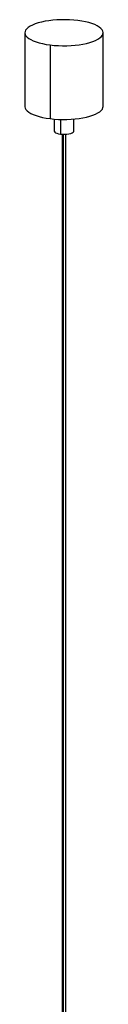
# Paper-space layout '_Dimétrica' of a CAD drawing. Header units: millimetres. Extents: x -151 to 151, y -11 to 1500.
# Tile 3 of 3: x -30 to 30, y 744 to 1500. Entities that reach past the tile are written whole.
import ezdxf

# ---------------------------------------------------------------- set-up
doc = ezdxf.new("R2010")
doc.units = ezdxf.units.MM

psp = doc.layouts.new('_Dimétrica')

# ---------------------------------------------------------------- linework, layer by layer
at = {"color": 7, "linetype": 'Continuous', "lineweight": 25}
for p, q in [((-30, 1489.64), (-30, 1433.07)), ((30, 1433.07), (30, 1489.64)), ((-10.61, 1480.28), (-10.61, 1423.72)), ((-7.5, 1423.39), (-7.5, 1414.21)), ((7.5, 1414.21), (7.5, 1423.39)), ((-1.5, 1411.76), (-1.5, 471.4)), ((1.5, 471.4), (1.5, 1411.76))]:
    psp.add_line(p, q, dxfattribs=at)
at = {"color": 8, "linetype": 'Continuous', "lineweight": 25}
for p, q in [((-2.65, 1423.11), (-2.65, 1411.88)), ((-0.53, 1411.72), (-0.53, 470.94))]:
    psp.add_line(p, q, dxfattribs=at)
at = {"color": 7, "linetype": 'Continuous', "lineweight": 25, "flags": 128}
for points in [[(10.61, 1498.99), (7.51, 1499.32), (4.33, 1499.53), (1.09, 1499.63), (-2.16, 1499.61), (-5.38, 1499.48), (-8.54, 1499.22), (-11.6, 1498.86), (-14.52, 1498.39), (-17.27, 1497.81), (-19.83, 1497.14), (-22.14, 1496.39), (-24.2, 1495.55), (-25.98, 1494.64), (-27.45, 1493.68), (-28.6, 1492.66), (-29.41, 1491.61), (-29.88, 1490.54), (-30, 1489.46), (-29.76, 1488.38), (-29.18, 1487.32), (-28.25, 1486.28), (-27, 1485.28), (-25.43, 1484.33), (-23.56, 1483.45), (-21.41, 1482.63), (-19.01, 1481.9), (-16.39, 1481.26), (-13.58, 1480.72), (-10.61, 1480.28)], [(-10.61, 1480.28), (-7.51, 1479.96), (-4.33, 1479.74), (-1.09, 1479.64), (2.16, 1479.66), (5.38, 1479.8), (8.54, 1480.05), (11.6, 1480.42), (14.52, 1480.89), (17.27, 1481.46), (19.83, 1482.13), (22.14, 1482.89), (24.2, 1483.73), (25.98, 1484.64), (27.45, 1485.6), (28.6, 1486.61), (29.41, 1487.66), (29.88, 1488.73), (30, 1489.82), (29.76, 1490.9), (29.18, 1491.96), (28.25, 1493), (27, 1494), (25.43, 1494.95), (23.56, 1495.83), (21.41, 1496.64), (19.01, 1497.37), (16.39, 1498.01), (13.58, 1498.56), (10.61, 1498.99)], [(-30, 1433.07), (-30, 1432.89), (-29.76, 1431.81), (-29.18, 1430.75), (-28.25, 1429.71), (-27, 1428.71), (-25.43, 1427.76), (-23.56, 1426.88), (-21.41, 1426.06), (-19.01, 1425.33), (-16.39, 1424.69), (-13.58, 1424.15), (-10.61, 1423.72)], [(-10.61, 1423.72), (-7.51, 1423.39), (-4.33, 1423.17), (-1.09, 1423.08), (2.16, 1423.1), (5.38, 1423.23), (8.54, 1423.48), (11.6, 1423.85), (14.52, 1424.32), (17.27, 1424.89), (19.83, 1425.56), (22.14, 1426.32), (24.2, 1427.16), (25.98, 1428.07), (27.45, 1429.03), (28.6, 1430.05), (29.41, 1431.09), (29.88, 1432.17), (30, 1433.07)], [(-7.5, 1414.21), (-7.47, 1414), (-7.14, 1413.45), (-6.45, 1412.94), (-5.43, 1412.49), (-4.15, 1412.13), (-2.65, 1411.88)], [(-2.65, 1411.88), (-1.02, 1411.74), (0.65, 1411.72), (2.3, 1411.83), (3.83, 1412.06), (5.17, 1412.4), (6.25, 1412.83), (7.02, 1413.33), (7.43, 1413.87), (7.5, 1414.21)]]:
    psp.add_lwpolyline(points, dxfattribs=at)

doc.saveas('drawing.dxf')
